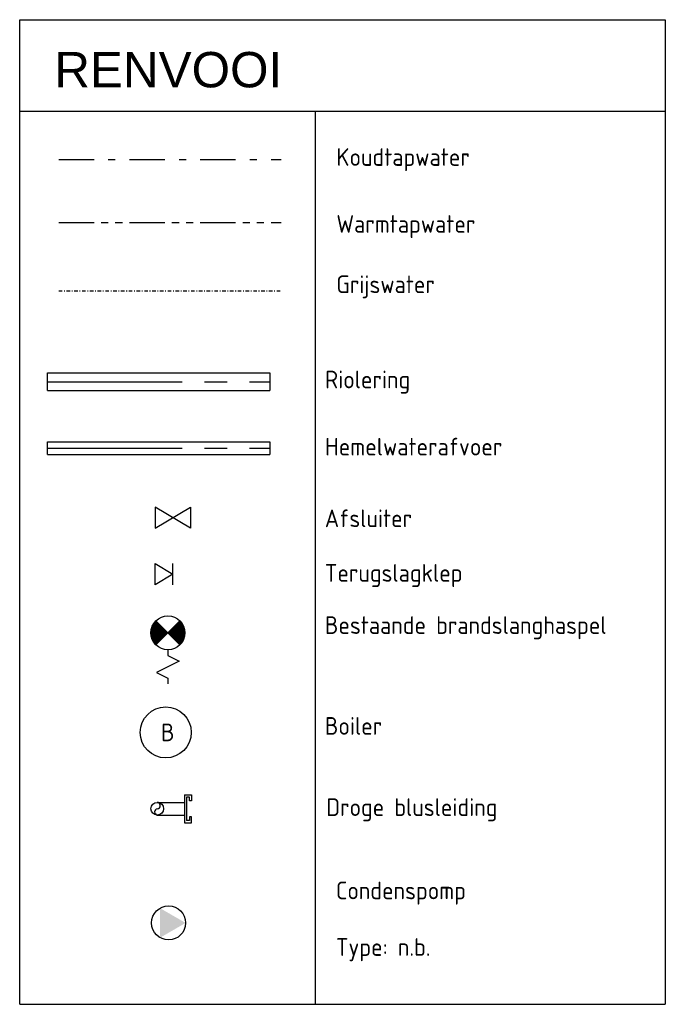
# Model space of a CAD drawing. Header units: millimetres. Extents: x -67014 to 38135, y 8979 to 53413.
# Tile 17 of 18: x 9619 to 14180, y 38752 to 45713. Entities that reach past the tile are written whole.
import ezdxf
from ezdxf.enums import TextEntityAlignment as Align

# ---------------------------------------------------------------- set-up
doc = ezdxf.new("R2010")
doc.units = ezdxf.units.MM
doc.header["$LTSCALE"] = 50
for name, pattern in [('2322106', [47, 5, -2, 5, -2, 5, -2, 5, -2, 5, -2, 5, -7]), ('2322109', [10, 5, -2, 1, -2]), ('2322110', [10, 5, -1, 1, -1, 1, -1]), ('CENTER2', [28.575, 19.05, -3.175, 3.175, -3.175]), ('KOUDWATERTAP', [1.1, 0.5, -0.25, 0.1, -0.25])]:
    doc.linetypes.add(name, pattern=pattern)
for name, color, linetype in [('Bestaande grijswater', 6, 'KOUDWATERTAP'), ('WL521---_D', 112, 'Continuous'), ('WL521---_HARTLIJN', 7, 'Continuous'), ('WL524---_D', 192, 'Continuous'), ('WL524---_HARTLIJN', 7, 'Continuous'), ('WL531---', 132, 'Continuous'), ('WL532---', 12, 'Continuous'), ('WL532---_DBL', 6, 'Continuous'), ('WL561---', 10, 'Continuous'), ('WM524---', 2, 'Continuous'), ('WM570---_RETOUR', 2, 'Continuous')]:
    doc.layers.add(name, color=color, linetype=linetype)
doc.styles.add('arial', font='ARIAL.TTF', dxfattribs={"height": 5})
doc.styles.add('BURO-018', font='ISO96.shx', dxfattribs={"height": 90})
doc.styles.add('BURO-025', font='ISO96.shx', dxfattribs={"height": 125})

# ---------------------------------------------------------------- blocks, each defined once
blk = doc.blocks.new('3048311')
at = {"color": 0, "linetype": 'Continuous'}
for p, q in [((-2.5, 1.5), (0, 0)), ((-2.5, -1.5), (-2.5, 1.5)), ((0, -1.5), (0, 1.5)), ((0, 0), (-2.5, -1.5))]:
    blk.add_line(p, q, dxfattribs=at)
at = {"color": 0, "linetype": 'Continuous', "style": 'BURO-018', "flags": 1}
blk.add_attdef('CV_MATCODE', (0, 0), '', height=1.8, dxfattribs=at)
blk = doc.blocks.new('*U75')
at = {"color": 0, "ltscale": 10}
for p, q in [((0, 62.5), (1571.9, 62.5)), ((0, -62.5), (0, 62.5)), ((1571.9, 62.5), (1571.9, -62.5)), ((0, -62.5), (1571.9, -62.5))]:
    blk.add_line(p, q, dxfattribs=at)
at = {"layer": 'WL524---_HARTLIJN', "linetype": 'CENTER2'}
blk.add_line((0, 0), (1571.9, 0), dxfattribs=at)
at = {"layer": 'WL524---_D', "color": 1, "style": 'BURO-018'}
blk.add_attdef('POSNR', text='', height=90, dxfattribs=at).set_placement((0, 0), align=Align.MIDDLE)
blk = doc.blocks.new('3048301')
at = {"color": 0, "linetype": 'Continuous'}
for p, q in [((-2.5, 1.5), (2.5, -1.5)), ((-2.5, -1.5), (-2.5, 1.5)), ((2.5, 1.5), (-2.5, -1.5)), ((2.5, -1.5), (2.5, 1.5))]:
    blk.add_line(p, q, dxfattribs=at)
at = {"color": 0, "linetype": 'Continuous', "style": 'BURO-018', "flags": 1}
blk.add_attdef('CV_MATCODE', (0, 0), '', height=1.8, dxfattribs=at)
blk = doc.blocks.new('*U76')
at = {"color": 0, "ltscale": 10}
for p, q in [((0, 45), (1571.9, 45)), ((0, -45), (0, 45)), ((1571.9, 45), (1571.9, -45)), ((0, -45), (1571.9, -45))]:
    blk.add_line(p, q, dxfattribs=at)
at = {"layer": 'WL521---_HARTLIJN', "linetype": 'CENTER2'}
blk.add_line((0, 0), (1571.9, 0), dxfattribs=at)
at = {"layer": 'WL521---_D', "color": 1, "style": 'BURO-018'}
blk.add_attdef('POSNR', text='', height=90, dxfattribs=at).set_placement((0, 0), align=Align.MIDDLE)
blk = doc.blocks.new('23222206')
at = {"color": 0, "linetype": 'Continuous'}
for p, q in [((-1.061, -1.061), (1.061, 1.061)), ((-1.061, 1.061), (1.061, -1.061)), ((2, 0), (2.5, 1)), ((2.5, 1), (3.5, -1)), ((1.5, 0), (2, 0)), ((3.5, -1), (4, 0)), ((4, 0), (4.5, 0))]:
    blk.add_line(p, q, dxfattribs=at)
at = {"color": 0, "linetype": 'Continuous', "const_width": 1.5}
for points in [[(0.53, 0.53, 0.414214), (-0.53, 0.53, 1)], [(0.53, -0.53, -0.414214), (-0.53, -0.53, -1)]]:
    blk.add_lwpolyline(points, format="xyb", dxfattribs=at)
at = {"color": 0, "linetype": 'Continuous'}
blk.add_circle((0, 0), 1.5, dxfattribs=at)
at = {"color": 0, "linetype": 'Continuous', "style": 'BURO-018', "flags": 1}
blk.add_attdef('CV_MATCODE', (0, 0), '', height=1.8, dxfattribs=at)
blk = doc.blocks.new('BOILER')
for p, q in [((0.354, 0.354), (0.354, 0.354, 1)), ((-0.354, -0.354), (-0.354, -0.354, 1))]:
    blk.add_line(p, q)
for centre in [(0, 0), (0, 0, 1)]:
    blk.add_circle(centre, 0.5)
at = {"color": 0, "linetype": 'Continuous', "style": 'BURO-018', "flags": 1}
blk.add_attdef('CV_MATCODE', (0, 0), '', height=1.8, dxfattribs=at)
blk = doc.blocks.new('3048507')
at = {"color": 0, "linetype": 'Continuous'}
blk.add_circle((0, 0), 3, dxfattribs=at)
blk.add_solid([(-1.5, 2.6), (3, 0), (-1.5, -2.6)], dxfattribs=at)
at = {"color": 0, "linetype": 'Continuous', "style": 'BURO-018', "flags": 1}
blk.add_attdef('CV_MATCODE', (0, 0), '', height=1.8, dxfattribs=at)

msp = doc.modelspace()

# ---------------------------------------------------------------- linework, layer by layer
at = {"color": 3}
for p, q in [((9619.3, 38751.6), (9619.3, 45713.1)), ((9619.3, 45713.1), (14179.6, 45713.1)), ((14179.6, 45713.1), (14179.6, 38751.6)), ((9619.3, 45067.2), (14179.6, 45067.2)), ((11706, 45067.2), (11706, 38751.6)), ((9619.3, 38751.6), (14179.6, 38751.6))]:
    msp.add_line(p, q, dxfattribs=at)
at = {"layer": 'Bestaande grijswater', "linetype": 'KOUDWATERTAP'}
msp.add_line((9894.7, 43796.4), (11466.6, 43796.4), dxfattribs=at)
at = {"layer": 'WL531---', "linetype": '2322109'}
msp.add_line((9894.7, 44725.6), (11466.6, 44725.6), dxfattribs=at)
at = {"layer": 'WL532---', "linetype": '2322110'}
msp.add_line((9894.7, 44280.2), (11466.6, 44280.2), dxfattribs=at)
at = {"layer": 'WL532---_DBL'}
for p, q in [((10590.9, 40179.3), (10783.1, 40179.3)), ((10783.1, 40233.5), (10783.1, 40035.1)), ((10783.1, 40233.5), (10832.9, 40233.5)), ((10798.6, 40217.1), (10798.6, 40051.4)), ((10818.9, 40217.1), (10798.6, 40217.1)), ((10818.9, 40190.7), (10818.9, 40217.1)), ((10832.9, 40190.7), (10818.9, 40190.7)), ((10832.9, 40233.5), (10832.9, 40190.7)), ((10590.9, 40089.3), (10783.1, 40089.3)), ((10783.1, 40035.1), (10832.9, 40035.1)), ((10818.9, 40051.4), (10798.6, 40051.4)), ((10832.9, 40077.9), (10818.9, 40077.9)), ((10818.9, 40077.9), (10818.9, 40051.4)), ((10832.9, 40035.1), (10832.9, 40077.9))]:
    msp.add_line(p, q, dxfattribs=at)
msp.add_circle((10590.9, 40134.3), 45, dxfattribs=at)
for centre, radius, start, end in [((10589.9, 40156.8), 22.5, 272.39997, 87.60003), ((10595.1, 40111.8), 22.9, 100.50867, 259.49133)]:
    msp.add_arc(centre, radius, start, end, dxfattribs=at)

# ---------------------------------------------------------------- block references
at = {"layer": 'WL521---_D'}
msp.add_blockref('*U76', (9814.5, 42684), dxfattribs=at)
at = {"layer": 'WL524---_D'}
msp.add_blockref('*U75', (9814.5, 43152.8), dxfattribs=at)
at = {"layer": 'WL524---_D', "linetype": '2322106', "xscale": 40, "yscale": 40, "zscale": 40}
msp.add_blockref('3048507', (10671.3, 39326.9), dxfattribs=at)
at = {"layer": 'WL531---', "color": 2, "xscale": 50, "yscale": 50, "zscale": 50, "rotation": 180}
msp.add_blockref('3048301', (10700.6, 42192.2), dxfattribs=at)
at = {"layer": 'WL531---', "color": 2, "linetype": '2322109', "xscale": 80, "yscale": 80, "zscale": 80, "rotation": 270}
msp.add_blockref('23222206', (10666.6, 41377.7), dxfattribs=at)
at = {"layer": 'WL561---', "color": 2, "xscale": 50, "yscale": 50, "zscale": 50}
msp.add_blockref('3048311', (10700.6, 41792.2), dxfattribs=at)
at = {"layer": 'WL561---', "linetype": '2322109', "xscale": 360, "yscale": 360, "zscale": 360}
msp.add_blockref('BOILER', (10650.7, 40673.8), dxfattribs=at)

# ---------------------------------------------------------------- texts
at = {"color": 3, "style": 'arial'}
msp.add_text('RENVOOI', height=250, dxfattribs=at).set_placement((9863.4, 45234.7))
at = {"layer": 'WL561---', "linetype": '2322109', "style": 'BURO-025'}
msp.add_text('B', height=125, dxfattribs=at).set_placement((10617.3, 40611.8))
at = {"layer": 'WM524---', "color": 2, "style": 'BURO-025'}
for s, p in [('Koudtapwater', (11856.1, 44679.5)), ('Warmtapwater', (11856.1, 44206.5)), ('Grijswater', (11856.1, 43779.7)), ('Riolering', (11775.9, 43106.7)), ('Hemelwaterafvoer', (11775.9, 42631.8)), ('Afsluiter', (11774.7, 42125.2)), ('Terugslagklep', (11774.7, 41739.2)), ('Bestaande brandslanghaspel', (11774.7, 41370.1)), ('Boiler', (11774.7, 40657.2)), ('Droge blusleiding', (11785.2, 40082.9))]:
    msp.add_text(s, height=125, dxfattribs=at).set_placement(p)
at = {"layer": 'WM570---_RETOUR', "style": 'BURO-025'}
for s, p in [('Condenspomp', (11853.1, 39494.1)), ('Type: n.b.', (11853.1, 39094.1))]:
    msp.add_text(s, height=125, dxfattribs=at).set_placement(p)

doc.saveas('drawing.dxf')
